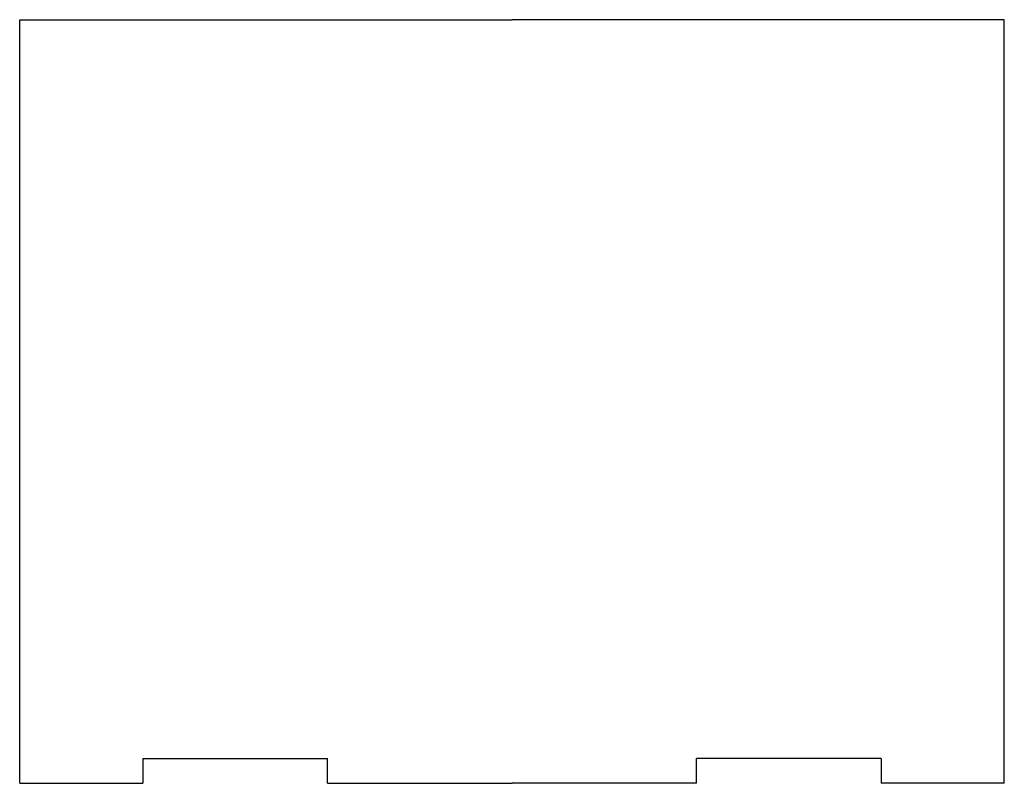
# Model space of a CAD drawing. Extents: x 97.3 to 177.3, y 286.6 to 348.6.
import ezdxf

# ---------------------------------------------------------------- set-up
doc = ezdxf.new("R2010")
doc.units = 0
doc.layers.get('0').update_dxf_attribs({"linetype": 'CONTINUOUS'})

msp = doc.modelspace()

# ---------------------------------------------------------------- linework, layer by layer
at = {"color": 7}
for p, q in [((97.263229, 286.601227), (97.263229, 348.601227)), ((99.041229, 348.601227), (137.263229, 348.601227)), ((175.485229, 348.601227), (137.263229, 348.601227)), ((177.263214, 286.601227), (177.263214, 348.601227))]:
    msp.add_line(p, q, dxfattribs=at)
at = {"color": 7, "ltscale": 0.04445}
for p, q in [((97.263229, 348.601227), (99.041229, 348.601227)), ((177.263214, 348.601227), (175.485229, 348.601227)), ((97.263229, 286.601227), (99.041229, 286.601227)), ((177.263214, 286.601227), (175.485229, 286.601227))]:
    msp.add_line(p, q, dxfattribs=at)
at = {"color": 7, "ltscale": 0.05}
for p, q in [((107.263229, 288.601227), (107.263229, 286.601227)), ((122.263229, 286.601227), (122.263229, 288.601227)), ((152.263229, 286.601227), (152.263229, 288.601227)), ((167.263229, 288.601227), (167.263229, 286.601227))]:
    msp.add_line(p, q, dxfattribs=at)
at = {"color": 7, "ltscale": 0.375}
for p, q in [((107.263229, 288.601227), (122.263229, 288.601227)), ((167.263229, 288.601227), (152.263229, 288.601227)), ((122.263229, 286.601227), (137.263229, 286.601227)), ((152.263229, 286.601227), (137.263229, 286.601227))]:
    msp.add_line(p, q, dxfattribs=at)
at = {"color": 7, "ltscale": 0.20555}
for p, q in [((99.041229, 286.601227), (107.263229, 286.601227)), ((175.485229, 286.601227), (167.263229, 286.601227))]:
    msp.add_line(p, q, dxfattribs=at)

doc.saveas('drawing.dxf')
